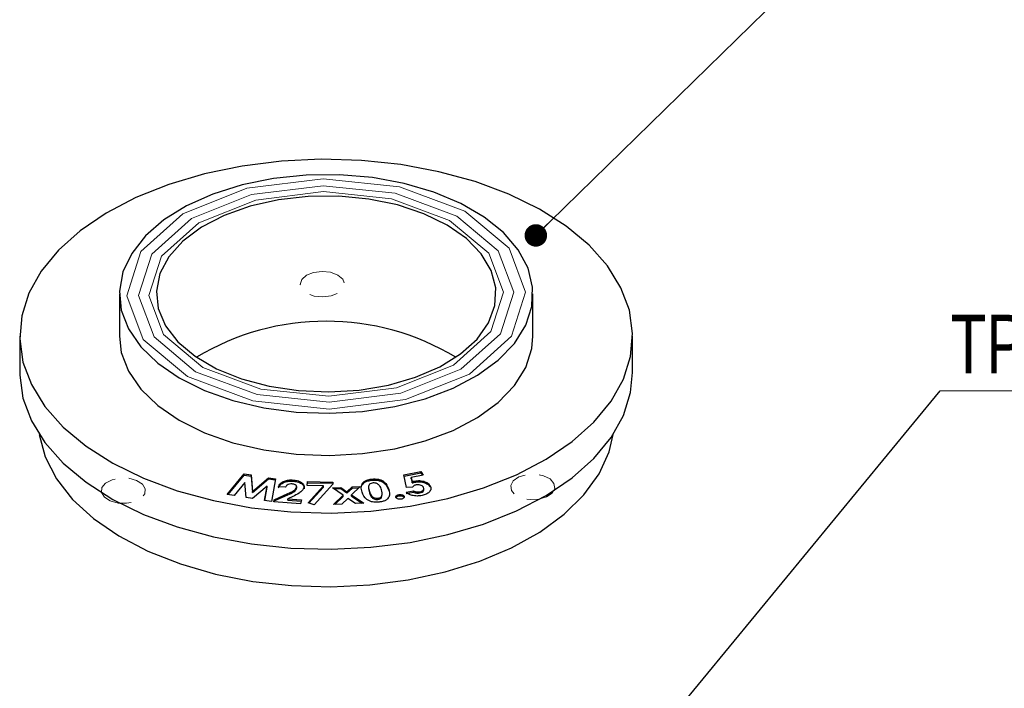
# Model space of a CAD drawing. Header units: millimetres. Extents: x 15 to 415, y 5 to 292.
# Tile 12 of 23: x 57 to 101, y 201 to 232. Entities that reach past the tile are written whole.
import ezdxf

# ---------------------------------------------------------------- set-up
doc = ezdxf.new("R2010")
doc.units = ezdxf.units.MM
doc.linetypes.add('HIDDEN', pattern=[1.905, 1.27, -0.635])
doc.styles.add('SLDTEXTSTYLE0', font='TXT', dxfattribs={"width": 0.75})
doc.dimstyles.new('SLDDIMSTYLE0', dxfattribs={"dimtxt": 0.18, "dimasz": 1.016, "dimexe": 0, "dimexo": 0.0625, "dimgap": 0, "dimtad": 0, "dimtih": 1, "dimtoh": 1, "dimdec": 0, "dimrnd": 1e-09, "dimzin": 0, "dimdsep": 46, "dimtxsty": 'Standard', "dimblk1": 'DOT', "dimblk2": 'DOT', "dimsah": 1, "dimcen": 0.09, "dimadec": 0, "dimazin": 0, "dimtfac": 1.016, "dimtdec": 0, "dimtofl": 0, "dimtmove": 0, "dimatfit": 3, "dimldrblk": 'DOT', "dimfxl": 1, "dimfrac": 2, "dimtolj": 1, "dimtzin": 0, "dimarcsym": 0})

# ---------------------------------------------------------------- blocks, each defined once
blk = doc.blocks.new('_Dot')
at = {"color": 0, "linetype": 'ByBlock', "lineweight": -2}
blk.add_line((-0.5, 0), (-1, 0), dxfattribs=at)
at = {"color": 0, "linetype": 'ByBlock', "const_width": 0.5}
blk.add_lwpolyline([(-0.25, 0, 1), (0.25, 0, 1)], format="xyb", close=True, dxfattribs=at)
blk = doc.blocks.new('SW_NOTE_0_5')
at = {"color": 0, "linetype": 'Continuous', "lineweight": 0}
for p, q in [((32.468, 0), (0, 0)), ((0.944, 0), (33.524, 0))]:
    blk.add_line(p, q, dxfattribs=at)
at = {"color": 0, "linetype": 'Continuous', "lineweight": 0, "insert": (0.477, 3.428), "char_height": 2.64583, "attachment_point": 1, "style": 'SLDTEXTSTYLE0'}
blk.add_mtext('TPL-RMOUNT-M25.5', dxfattribs=at)

msp = doc.modelspace()

# ---------------------------------------------------------------- linework, layer by layer
at = {"color": 7, "linetype": 'Continuous', "lineweight": 25}
for p, q in [((61.2484, 219.2635), (61.2484, 217.358)), ((79.9151, 217.358), (79.9151, 219.2635)), ((56.7484, 217.358), (56.7484, 215.7248)), ((84.4151, 215.7248), (84.4151, 217.358)), ((66.1201, 210.2119), (66.8772, 211.145)), ((66.8772, 211.145), (67.1931, 211.0952)), ((66.8772, 211.0905), (66.8772, 211.145)), ((74.0865, 211.0937), (74.8582, 211.2498)), ((74.0976, 211.0415), (74.8582, 211.1954)), ((74.8582, 211.2498), (74.9596, 211.0829)), ((74.8582, 211.1954), (74.8582, 211.2498)), ((74.8582, 211.1954), (74.9302, 211.0769)), ((66.1593, 210.2057), (66.8772, 211.0905)), ((66.9138, 210.7513), (66.4349, 210.1621)), ((66.8772, 211.0905), (67.1931, 211.0408)), ((66.9772, 210.0767), (66.9138, 210.7513)), ((67.1931, 211.0952), (67.2616, 210.3502)), ((67.1931, 211.0408), (67.1931, 211.0952)), ((67.1931, 211.0408), (67.2616, 210.2958)), ((67.2616, 210.3502), (67.9832, 210.9705)), ((67.2616, 210.2958), (67.9832, 210.9161)), ((67.9832, 210.9705), (68.2948, 210.9213)), ((67.9832, 210.9161), (67.9832, 210.9705)), ((67.9832, 210.9161), (68.2856, 210.8683)), ((68.2948, 210.9213), (68.1169, 209.8969)), ((69.104, 210.8102), (69.104, 210.8646)), ((69.7249, 210.6124), (69.7337, 210.7936)), ((69.7276, 210.6124), (69.7337, 210.7392)), ((69.7337, 210.7936), (70.8852, 210.775)), ((69.7337, 210.7392), (69.7337, 210.7936)), ((69.7337, 210.7392), (70.8827, 210.7206)), ((70.8806, 210.6738), (70.043, 209.7491)), ((70.8852, 210.775), (70.8806, 210.6738)), ((72.2229, 210.6725), (72.2229, 210.727)), ((72.6321, 210.8549), (72.6321, 210.9094)), ((74.2081, 210.5251), (74.0865, 211.0937)), ((74.9596, 211.0829), (74.422, 210.974)), ((74.422, 210.974), (74.4603, 210.7873)), ((74.422, 210.9195), (74.422, 210.974)), ((74.422, 210.9195), (74.4603, 210.7328)), ((74.4603, 210.7328), (74.4603, 210.7873)), ((74.5612, 210.7635), (74.5612, 210.818)), ((66.4349, 210.1621), (66.1201, 210.2119)), ((67.2616, 210.2958), (67.2616, 210.3502)), ((67.9161, 210.5932), (67.2622, 210.0316)), ((67.8053, 209.946), (67.9161, 210.5932)), ((67.8144, 209.9446), (67.9161, 210.5387)), ((67.9161, 210.5387), (67.9161, 210.5932)), ((68.2418, 209.9752), (68.8541, 210.2509)), ((68.7487, 210.5365), (68.4253, 210.5615)), ((69.2498, 210.4805), (69.2469, 210.5035)), ((69.2498, 210.4805), (69.2498, 210.5349)), ((69.252, 210.4969), (69.252, 210.5649)), ((70.46, 210.6006), (69.7249, 210.6124)), ((69.764, 209.8329), (70.46, 210.6006)), ((69.8028, 209.8212), (70.46, 210.5462)), ((70.46, 210.5462), (70.46, 210.6006)), ((70.8604, 210.5115), (71.2381, 210.5288)), ((71.353, 210.1778), (70.8604, 210.5115)), ((70.9357, 210.4605), (71.2381, 210.4743)), ((71.2381, 210.5288), (71.5197, 210.3362)), ((71.2381, 210.4743), (71.2381, 210.5288)), ((71.2381, 210.4743), (71.5197, 210.2817)), ((71.5197, 210.3362), (71.7491, 210.552)), ((71.5197, 210.2817), (71.7491, 210.4976)), ((71.5197, 210.2817), (71.5197, 210.3362)), ((72.1233, 210.5691), (71.7282, 210.1949)), ((71.7491, 210.552), (72.1233, 210.5691)), ((71.7491, 210.4976), (71.7491, 210.552)), ((71.7491, 210.4976), (72.0629, 210.5119)), ((72.4931, 210.5483), (72.4931, 210.4802)), ((72.4983, 210.4873), (72.5309, 210.2921)), ((73.1117, 210.1857), (73.1117, 210.2537)), ((74.1925, 210.3106), (74.5217, 210.3773)), ((74.1925, 210.2562), (74.5217, 210.3228)), ((74.4836, 210.5438), (74.2081, 210.5251)), ((74.5217, 210.3228), (74.5217, 210.3773)), ((74.8141, 210.2804), (74.8141, 210.3349)), ((74.9895, 210.4163), (74.9895, 210.4843)), ((75.2727, 210.5547), (75.2727, 210.6091)), ((67.2622, 210.0316), (66.9772, 210.0767)), ((68.1169, 209.8969), (67.8053, 209.946)), ((68.2206, 209.8837), (68.2418, 209.9752)), ((69.4272, 209.7909), (68.2206, 209.8837)), ((68.233, 209.8827), (68.2418, 209.9208)), ((68.2418, 209.9208), (68.8541, 210.1964)), ((68.2418, 209.9208), (68.2418, 209.9752)), ((69.0704, 210.1195), (68.8474, 210.0157)), ((68.8474, 210.0157), (69.4679, 209.9679)), ((68.8474, 209.9612), (68.8474, 210.0157)), ((68.8474, 209.9612), (69.4556, 209.9144)), ((69.4679, 209.9679), (69.4272, 209.7909)), ((70.043, 209.7491), (69.764, 209.8329)), ((70.916, 209.7614), (71.353, 210.1778)), ((71.2891, 209.7785), (70.916, 209.7614)), ((70.976, 209.7642), (71.353, 210.1234)), ((71.5604, 210.0377), (71.2891, 209.7785)), ((71.353, 210.1234), (71.353, 210.1778)), ((71.9025, 209.8063), (71.5604, 210.0377)), ((71.7282, 210.1949), (72.2802, 209.8234)), ((71.7282, 210.1405), (71.7282, 210.1949)), ((71.7282, 210.1405), (72.2044, 209.82)), ((72.2802, 209.8234), (71.9025, 209.8063)), ((72.9152, 209.9903), (72.9152, 210.0447)), ((73.0831, 210.0783), (73.1018, 210.193)), ((73.0831, 210.0783), (73.0831, 210.1328)), ((73.8696, 210.1507), (73.8696, 210.2052)), ((74.0982, 210.0743), (74.0982, 210.1287))]:
    msp.add_line(p, q, dxfattribs=at)
at = {"color": 7, "linetype": 'Continuous', "lineweight": 25, "flags": 128}
for points in [[(70.801, 209.3752), (72.6046, 209.46), (74.3735, 209.68), (76.0775, 210.0313), (77.6875, 210.508), (79.1759, 211.1019), (80.5172, 211.8028), (81.6886, 212.5988), (82.6699, 213.4762), (83.4444, 214.4201), (83.9988, 215.4142), (84.3237, 216.4415), (84.4134, 217.4846), (84.2664, 218.5255), (83.8853, 219.5464), (83.2766, 220.5299), (82.4506, 221.4591), (81.4216, 222.3181), (80.2071, 223.0922), (78.828, 223.7683), (77.3077, 224.3347), (75.6723, 224.7816), (73.9498, 225.1016), (72.1698, 225.2891), (70.3625, 225.3409), (68.559, 225.2561), (66.7901, 225.0361), (65.0861, 224.6848), (63.4761, 224.2081), (61.9877, 223.6142), (60.6463, 222.9133), (59.4749, 222.1173), (58.4936, 221.2399), (57.7191, 220.296), (57.1647, 219.3019), (56.8399, 218.2745), (56.7502, 217.2315), (56.8971, 216.1906), (57.2782, 215.1697), (57.887, 214.1862), (58.7129, 213.257), (59.7419, 212.398), (60.9564, 211.6238), (62.3356, 210.9478), (63.8559, 210.3814), (65.4912, 209.9344), (67.2137, 209.6145), (68.9938, 209.427), (70.801, 209.3752)], [(70.7297, 213.8775), (72.2248, 213.961), (73.6773, 214.1817), (75.0496, 214.5341), (76.3063, 215.009), (77.4146, 215.5941), (78.346, 216.2742), (79.0763, 217.0317), (79.5866, 217.8471), (79.8637, 218.6991), (79.9004, 219.5657), (79.6957, 220.4245), (79.255, 221.2533), (78.5897, 222.0305), (77.7169, 222.736), (76.6594, 223.3516), (75.4445, 223.8614), (74.1036, 224.252), (72.6715, 224.5135), (71.1852, 224.639), (69.6834, 224.6252), (68.2048, 224.4726), (66.7878, 224.1851), (65.469, 223.7701), (64.2827, 223.2384), (63.2595, 222.6038), (62.4259, 221.8826), (61.8036, 221.0936), (61.4086, 220.2572), (61.2512, 219.3951), (61.3355, 218.5296), (61.6592, 217.683), (62.2141, 216.8774), (62.9856, 216.1337), (63.9539, 215.4709), (65.0938, 214.9064), (66.3759, 214.4548), (67.7669, 214.1277), (69.2308, 213.9336), (70.7297, 213.8775)], [(70.7033, 214.8393), (72.0701, 214.9229), (73.3891, 215.1461), (74.6178, 215.5015), (75.7169, 215.9779), (76.6508, 216.5599), (77.3897, 217.2288), (77.9098, 217.9631), (78.1944, 218.7392), (78.2343, 219.5321), (78.0282, 220.3164), (77.5828, 221.0669), (76.9124, 221.7594), (76.0385, 222.3716), (74.9892, 222.884), (73.7983, 223.2801), (72.504, 223.547), (71.1479, 223.6762), (69.7736, 223.6637), (68.4253, 223.5097), (67.1463, 223.2192), (65.9777, 222.8016), (64.9571, 222.2703), (64.1172, 221.6423), (63.4852, 220.9379), (63.0812, 220.1796), (62.9183, 219.392), (63.0018, 218.6002), (63.3288, 217.8297), (63.889, 217.1053), (64.6643, 216.4502), (65.6297, 215.8856), (66.7544, 215.4296), (68.002, 215.0968), (69.3326, 214.8979), (70.7033, 214.8393)], [(61.2484, 217.358), (61.3355, 216.6241), (61.6592, 215.7775), (62.2141, 214.972), (62.9856, 214.2282), (63.9539, 213.5654), (65.0938, 213.0009), (66.3759, 212.5493), (67.7669, 212.2222), (69.2308, 212.0281), (70.7297, 211.972)], [(70.7297, 211.972), (72.2248, 212.0555), (73.6773, 212.2762), (75.0496, 212.6286), (76.3063, 213.1035), (77.4146, 213.6886), (78.346, 214.3687), (79.0763, 215.1262), (79.5866, 215.9416), (79.8637, 216.7936), (79.9151, 217.358)], [(56.7484, 215.7248), (56.7502, 215.5982), (56.8971, 214.5573), (57.2782, 213.5364), (57.887, 212.5529), (58.7129, 211.6237), (59.7419, 210.7647), (60.9564, 209.9905), (62.3356, 209.3145), (63.8559, 208.7481), (65.4912, 208.3011), (67.2137, 207.9812), (68.9938, 207.7937), (70.801, 207.7419)], [(70.801, 207.7419), (72.6046, 207.8267), (74.3735, 208.0467), (76.0775, 208.398), (77.6875, 208.8747), (79.1759, 209.4686), (80.5172, 210.1695), (81.6886, 210.9655), (82.6699, 211.8429), (83.4444, 212.7868), (83.9988, 213.7809), (84.3237, 214.8083), (84.4151, 215.7248)], [(57.6264, 212.9258), (57.6278, 212.9164), (57.8972, 211.9043), (58.4029, 210.9227), (59.1355, 209.9901), (60.0813, 209.1237), (61.2228, 208.3396), (62.5385, 207.6526), (64.0041, 207.0754), (65.5922, 206.6188), (67.2733, 206.2912), (69.016, 206.0988), (70.7878, 206.0451)], [(70.7878, 206.0451), (72.5559, 206.1312), (74.2871, 206.3554), (75.9493, 206.7136), (77.5116, 207.199), (78.9447, 207.8028), (80.2221, 208.5135), (81.3199, 209.318), (82.2176, 210.2013), (82.8986, 211.1469), (83.3502, 212.1372), (83.5371, 212.9258)]]:
    msp.add_lwpolyline(points, dxfattribs=at)
at = {"color": 7, "linetype": 'Continuous', "lineweight": 0, "flags": 128}
for points in [[(70.7244, 214.0699), (67.2699, 214.4337), (64.3195, 215.5328), (62.3225, 217.1999), (61.5829, 219.1812), (62.2133, 221.175), (64.1177, 222.8778), (67.0063, 224.0303), (70.4391, 224.4572), (73.8937, 224.0934), (76.8441, 222.9942), (78.8411, 221.3271), (79.5806, 219.3459), (78.9502, 217.3521), (77.0458, 215.6493), (74.1573, 214.4967), (70.7244, 214.0699)], [(70.716, 214.3777), (67.4661, 214.7199), (64.6906, 215.7539), (62.8119, 217.3222), (62.1162, 219.1861), (62.7092, 221.0617), (64.5008, 222.6636), (67.2181, 223.7479), (70.4476, 224.1494), (73.6974, 223.8071), (76.473, 222.7731), (78.3516, 221.2048), (79.0474, 219.341), (78.4543, 217.4653), (76.6628, 215.8635), (73.9454, 214.7792), (70.716, 214.3777)], [(70.7086, 214.647), (67.6378, 214.9704), (65.0153, 215.9474), (63.2402, 217.4292), (62.5828, 219.1903), (63.1431, 220.9626), (64.836, 222.4762), (67.4035, 223.5007), (70.455, 223.8801), (73.5257, 223.5567), (76.1482, 222.5797), (77.9234, 221.0978), (78.5808, 219.3367), (78.0204, 217.5645), (76.3276, 216.0509), (73.76, 215.0264), (70.7086, 214.647)]]:
    msp.add_lwpolyline(points, dxfattribs=at)
at = {"color": 7, "linetype": 'HIDDEN', "lineweight": 0, "flags": 128}
for points in [[(70.3968, 220.2796), (70.0154, 220.2321), (69.6945, 220.1041), (69.4829, 219.9149), (69.4128, 219.6933), (69.495, 219.4732), (69.7169, 219.288), (70.0447, 219.1658), (70.4285, 219.1254), (70.81, 219.1728), (71.1309, 219.3009), (71.3425, 219.4901), (71.4126, 219.7116), (71.3304, 219.9318), (71.1085, 220.117), (70.7807, 220.2391), (70.3968, 220.2796)], [(80.7766, 210.2732), (80.8961, 210.4876), (80.8645, 210.712), (80.6864, 210.9124), (80.389, 211.0582), (80.0176, 211.1272), (79.6287, 211.1089), (79.2815, 211.0061), (79.0289, 210.8344), (78.9094, 210.6201), (78.9411, 210.3956), (79.1192, 210.1953), (79.4165, 210.0495), (79.788, 209.9805), (80.1769, 209.9988), (80.524, 210.1016), (80.7766, 210.2732)], [(60.5719, 210.0884), (60.8338, 209.9214), (61.1864, 209.825), (61.5761, 209.8139), (61.9435, 209.8896), (62.2328, 210.0408), (62.3998, 210.2443), (62.4191, 210.4692), (62.2879, 210.6813), (62.026, 210.8482), (61.6733, 210.9446), (61.2836, 210.9558), (60.9162, 210.88), (60.627, 210.7289), (60.46, 210.5253), (60.4406, 210.3004), (60.5719, 210.0884)]]:
    msp.add_lwpolyline(points, dxfattribs=at)
at = {"color": 7, "linetype": 'Continuous', "lineweight": 25}
msp.add_arc((70.5818, 206.6966), 11.3362, 58.91801, 121.08199, dxfattribs=at)
for points, knots in [([(68.4253, 210.5615), (68.4479, 210.612), (68.4928, 210.7128), (68.6731, 210.8207), (68.8919, 210.8716), (69.0332, 210.867), (69.104, 210.8646)], [0, 0, 0, 0, 0.2803761, 0.5594721, 0.7794877, 1, 1, 1, 1]), ([(68.4253, 210.507), (68.4479, 210.5575), (68.4928, 210.6583), (68.6731, 210.7663), (68.8919, 210.8172), (69.0332, 210.8125), (69.104, 210.8102)], [0, 0, 0, 0, 0.2803761, 0.5594721, 0.7794877, 1, 1, 1, 1]), ([(69.0414, 210.6872), (69.0001, 210.6871), (68.9174, 210.6869), (68.7944, 210.6319), (68.766, 210.5726), (68.7487, 210.5365)], [0, 0, 0, 0, 0.2799357, 0.5603917, 1, 1, 1, 1]), ([(69.2498, 210.5349), (69.2507, 210.5555), (69.2525, 210.5965), (69.1975, 210.6464), (69.1232, 210.6777), (69.0687, 210.684), (69.0414, 210.6872)], [0, 0, 0, 0, 0.2797498, 0.5590249, 0.7793204, 1, 1, 1, 1]), ([(69.104, 210.8646), (69.1817, 210.8544), (69.3369, 210.834), (69.4995, 210.7413), (69.584, 210.6326), (69.5829, 210.5607), (69.5823, 210.5247)], [0, 0, 0, 0, 0.2800695, 0.5593182, 0.7798644, 1, 1, 1, 1]), ([(69.104, 210.8102), (69.1817, 210.8), (69.3369, 210.7795), (69.4995, 210.6868), (69.584, 210.5781), (69.5829, 210.5062), (69.5823, 210.4703)], [0, 0, 0, 0, 0.2800695, 0.5593182, 0.7798644, 1, 1, 1, 1]), ([(72.2031, 210.316), (72.1796, 210.3936), (72.1377, 210.5318), (72.1969, 210.6675), (72.2229, 210.727)], [0, 0, 0, 0, 0.5611714, 1, 1, 1, 1]), ([(72.167, 210.4781), (72.166, 210.4833), (72.1538, 210.5489), (72.1898, 210.6132), (72.2229, 210.6725)], [0, 0, 0, 0, 0.0780363, 1, 1, 1, 1]), ([(72.2229, 210.727), (72.2467, 210.7526), (72.2944, 210.8038), (72.4294, 210.8762), (72.5553, 210.8968), (72.6321, 210.9094)], [0, 0, 0, 0, 0.28062055, 0.56090984, 1, 1, 1, 1]), ([(72.2229, 210.6725), (72.2467, 210.6981), (72.2944, 210.7494), (72.4294, 210.8218), (72.5553, 210.8424), (72.6321, 210.8549)], [0, 0, 0, 0, 0.28062055, 0.56090984, 1, 1, 1, 1]), ([(72.697, 210.7311), (72.6662, 210.7258), (72.6047, 210.7152), (72.5144, 210.6591), (72.476, 210.5271), (72.5089, 210.4189), (72.5309, 210.3466)], [0, 0, 0, 0, 0.1248406, 0.2496745, 0.4986011, 1, 1, 1, 1]), ([(72.6321, 210.9094), (72.7383, 210.9131), (72.8982, 210.9186), (73.0833, 210.8573), (73.301, 210.7254), (73.3593, 210.5741), (73.4058, 210.4533)], [0, 0, 0, 0, 0.2490944, 0.3746634, 0.5003856, 1, 1, 1, 1]), ([(72.6321, 210.8549), (72.7383, 210.8586), (72.8982, 210.8642), (73.0833, 210.8028), (73.301, 210.671), (73.3593, 210.5197), (73.4058, 210.3988)], [0, 0, 0, 0, 0.2490944, 0.3746634, 0.5003856, 1, 1, 1, 1]), ([(73.0803, 210.4166), (73.0573, 210.4868), (73.0229, 210.5918), (72.9005, 210.6976), (72.7902, 210.7342), (72.7281, 210.7321), (72.697, 210.7311)], [0, 0, 0, 0, 0.5014569, 0.7503825, 0.8752987, 1, 1, 1, 1]), ([(74.4603, 210.7873), (74.4782, 210.794), (74.5103, 210.8061), (74.5457, 210.8143), (74.5612, 210.818)], [0, 0, 0, 0, 0.5599849, 1, 1, 1, 1]), ([(74.4603, 210.7328), (74.4782, 210.7396), (74.5103, 210.7516), (74.5457, 210.7599), (74.5612, 210.7635)], [0, 0, 0, 0, 0.5599849, 1, 1, 1, 1]), ([(74.5612, 210.818), (74.6435, 210.8289), (74.8081, 210.8507), (75.0341, 210.7992), (75.1947, 210.7141), (75.2467, 210.6442), (75.2727, 210.6091)], [0, 0, 0, 0, 0.27958304, 0.55898054, 0.77926835, 1, 1, 1, 1]), ([(74.5612, 210.7635), (74.6435, 210.7745), (74.8081, 210.7963), (75.0341, 210.7448), (75.1947, 210.6597), (75.2467, 210.5897), (75.2727, 210.5547)], [0, 0, 0, 0, 0.27958304, 0.55898054, 0.77926835, 1, 1, 1, 1]), ([(68.8541, 210.2509), (68.9487, 210.2942), (69.0805, 210.3546), (69.2116, 210.4555), (69.2371, 210.5085), (69.2498, 210.5349)], [0, 0, 0, 0, 0.5604026, 0.7805077, 1, 1, 1, 1]), ([(68.8541, 210.1964), (68.9487, 210.2398), (69.0805, 210.3001), (69.2116, 210.4011), (69.2371, 210.454), (69.2498, 210.4805)], [0, 0, 0, 0, 0.5604026, 0.7805077, 1, 1, 1, 1]), ([(69.5823, 210.5247), (69.5605, 210.4783), (69.5168, 210.3853), (69.3341, 210.2468), (69.1704, 210.1678), (69.0704, 210.1195)], [0, 0, 0, 0, 0.2792847, 0.559348, 1, 1, 1, 1]), ([(72.9723, 209.8697), (72.8671, 209.8651), (72.709, 209.8582), (72.5255, 209.9183), (72.3067, 210.0465), (72.2491, 210.1964), (72.2031, 210.316)], [0, 0, 0, 0, 0.2493347, 0.3749276, 0.5006927, 1, 1, 1, 1]), ([(72.5309, 210.3466), (72.5534, 210.2778), (72.587, 210.175), (72.7134, 210.0732), (72.8243, 210.0409), (72.8849, 210.0435), (72.9152, 210.0447)], [0, 0, 0, 0, 0.5012577, 0.750052, 0.8751165, 1, 1, 1, 1]), ([(72.5309, 210.2921), (72.5534, 210.2234), (72.587, 210.1205), (72.7134, 210.0187), (72.8243, 209.9865), (72.8849, 209.989), (72.9152, 209.9903)], [0, 0, 0, 0, 0.5012577, 0.750052, 0.8751165, 1, 1, 1, 1]), ([(73.4058, 210.4533), (73.4355, 210.3317), (73.4727, 210.1796), (73.3582, 210.0104), (73.2602, 209.9386), (73.1245, 209.8905), (73.0231, 209.8766), (72.9723, 209.8697)], [0, 0, 0, 0, 0.4985572, 0.6240467, 0.7492626, 0.8745023, 1, 1, 1, 1]), ([(73.0831, 210.1328), (73.0976, 210.1858), (73.1234, 210.2807), (73.0935, 210.375), (73.0803, 210.4166)], [0, 0, 0, 0, 0.55847179, 1, 1, 1, 1]), ([(73.8696, 210.2052), (73.8971, 210.2075), (73.9521, 210.2122), (74.024, 210.1927), (74.0762, 210.1642), (74.0909, 210.1406), (74.0982, 210.1287)], [0, 0, 0, 0, 0.2796541, 0.5594823, 0.7796796, 1, 1, 1, 1]), ([(74.9096, 210.1653), (74.8343, 210.1542), (74.6838, 210.132), (74.4684, 210.1623), (74.2992, 210.2251), (74.228, 210.2821), (74.1925, 210.3106)], [0, 0, 0, 0, 0.2798876, 0.5594308, 0.779597, 1, 1, 1, 1]), ([(74.647, 210.6436), (74.6261, 210.638), (74.5844, 210.627), (74.5262, 210.5927), (74.4998, 210.5623), (74.4836, 210.5438)], [0, 0, 0, 0, 0.2798727, 0.5599379, 1, 1, 1, 1]), ([(74.5217, 210.3773), (74.5443, 210.3661), (74.5894, 210.3438), (74.6916, 210.3211), (74.7677, 210.3297), (74.8141, 210.3349)], [0, 0, 0, 0, 0.28120827, 0.56191833, 1, 1, 1, 1]), ([(74.5217, 210.3228), (74.5443, 210.3117), (74.5894, 210.2894), (74.6916, 210.2667), (74.7677, 210.2752), (74.8141, 210.2804)], [0, 0, 0, 0, 0.28120827, 0.56191833, 1, 1, 1, 1]), ([(74.9703, 210.5399), (74.9545, 210.5604), (74.9229, 210.6013), (74.8337, 210.6392), (74.7363, 210.6558), (74.6767, 210.6477), (74.647, 210.6436)], [0, 0, 0, 0, 0.2801379, 0.5595851, 0.7798698, 1, 1, 1, 1]), ([(74.8141, 210.3349), (74.8508, 210.3454), (74.9243, 210.3663), (74.9804, 210.4262), (74.9957, 210.4864), (74.9788, 210.522), (74.9703, 210.5399)], [0, 0, 0, 0, 0.2793685, 0.5589884, 0.7792522, 1, 1, 1, 1]), ([(74.8141, 210.2804), (74.8506, 210.2909), (74.9235, 210.3119), (74.9808, 210.3692), (74.9854, 210.4078), (74.9872, 210.4233)], [0, 0, 0, 0, 0.3748406, 0.7500184, 1, 1, 1, 1]), ([(75.2727, 210.6091), (75.2928, 210.5588), (75.3331, 210.4583), (75.2468, 210.3193), (75.101, 210.2153), (74.9734, 210.182), (74.9096, 210.1653)], [0, 0, 0, 0, 0.27969375, 0.55936832, 0.77961752, 1, 1, 1, 1]), ([(72.9152, 210.0447), (72.9367, 210.0481), (72.9798, 210.0549), (73.0439, 210.0842), (73.0682, 210.1143), (73.0831, 210.1328)], [0, 0, 0, 0, 0.2803516, 0.560526, 1, 1, 1, 1]), ([(72.9152, 209.9903), (72.9367, 209.9937), (72.9798, 210.0004), (73.0439, 210.0297), (73.0682, 210.0599), (73.0831, 210.0783)], [0, 0, 0, 0, 0.2803516, 0.560526, 1, 1, 1, 1]), ([(73.7357, 210.0736), (73.7318, 210.0895), (73.724, 210.1213), (73.7581, 210.1627), (73.8081, 210.1925), (73.8491, 210.201), (73.8696, 210.2052)], [0, 0, 0, 0, 0.2796164, 0.5592787, 0.7795528, 1, 1, 1, 1]), ([(73.7321, 210.0663), (73.7408, 210.0814), (73.7565, 210.1084), (73.8085, 210.1381), (73.8492, 210.1465), (73.8696, 210.1507)], [0, 0, 0, 0, 0.3882131, 0.6939863, 1, 1, 1, 1]), ([(73.9651, 209.9966), (73.9375, 209.9943), (73.8823, 209.9899), (73.8101, 210.0093), (73.7582, 210.0382), (73.7432, 210.0618), (73.7357, 210.0736)], [0, 0, 0, 0, 0.2796226, 0.55937802, 0.77964141, 1, 1, 1, 1]), ([(73.8696, 210.1507), (73.8971, 210.1531), (73.9521, 210.1577), (74.024, 210.1383), (74.0762, 210.1098), (74.0909, 210.0861), (74.0982, 210.0743)], [0, 0, 0, 0, 0.2796541, 0.5594823, 0.7796796, 1, 1, 1, 1]), ([(74.0982, 210.1287), (74.1021, 210.1129), (74.1099, 210.0811), (74.076, 210.0396), (74.0265, 210.0094), (73.9856, 210.0009), (73.9651, 209.9966)], [0, 0, 0, 0, 0.27959388, 0.55934098, 0.77962236, 1, 1, 1, 1])]:
    msp.add_open_spline(points, degree=3, knots=knots, dxfattribs=at)

# ---------------------------------------------------------------- block references
at = {"color": 7, "linetype": 'Continuous', "lineweight": 0}
msp.add_blockref('SW_NOTE_0_5', (98.2887, 214.8948), dxfattribs=at)

# ---------------------------------------------------------------- leaders
for points in [[(80.0453, 221.9048), (100.9366, 242.3314)], [(80.6359, 193.4297), (98.2887, 214.8948)]]:
    msp.add_leader(points, dimstyle='SLDDIMSTYLE0', dxfattribs=at)

doc.saveas('drawing.dxf')
